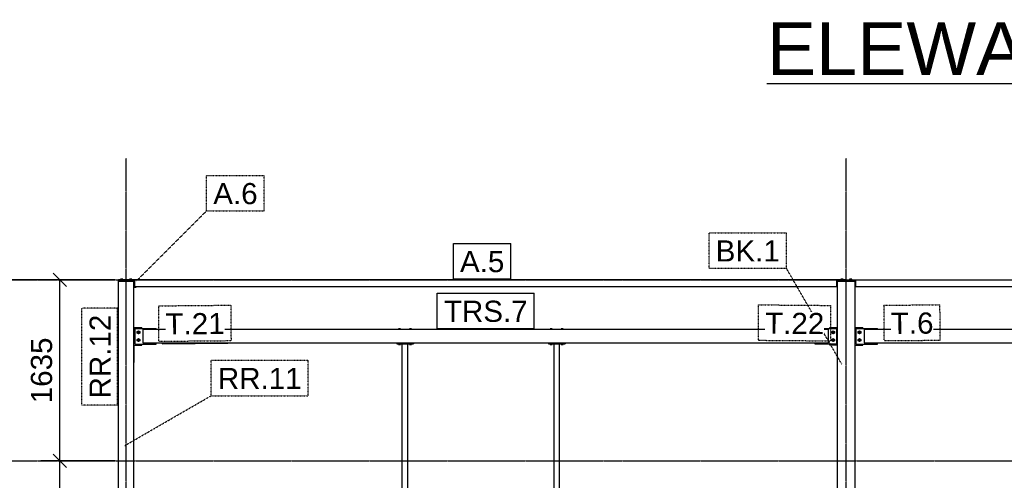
# Model space of a CAD drawing. Header units: millimetres. Extents: x 0 to 59400, y 0 to 42000.
# Tile 16 of 40: x 4524 to 13414, y 26154 to 30314. Entities that reach past the tile are written whole.
import ezdxf

# ---------------------------------------------------------------- set-up
doc = ezdxf.new("R2010")
doc.units = ezdxf.units.MM
doc.linetypes.add('DXK_LINE_DOT2', pattern=[3.9198, 1.9599, -1.9599])
doc.linetypes.add('DXK_LINE_DOT3', pattern=[5.9187, 2.979, -0.9799, 0.9799, -0.9799])
for name, color, linetype in [('TS_INNE_OBIEKTY', 7, 'Continuous'), ('TS_LINIE_WIDOCZNE', 7, 'Continuous'), ('TS_OPISY', 7, 'Continuous'), ('TS_OPISY_LINIE', 7, 'Continuous'), ('TS_OPISY_RAMKA', 7, 'Continuous'), ('TS_WYMIARY', 7, 'Continuous'), ('TS_WYMIARY_TEKST', 7, 'Continuous')]:
    doc.layers.add(name, color=color, linetype=linetype)
doc.styles.add('Arial', font='ARIAL.TTF', dxfattribs={"height": 0.2})

# ---------------------------------------------------------------- blocks, each defined once
blk = doc.blocks.new('Unknown-293000867-15 - 10160')
at = {"color": 6, "linetype": 'Continuous'}
blk.add_line((11269.7, 29739.1), (17564.1, 29739.1), dxfattribs=at)
at = {"color": 0, "linetype": 'Continuous'}
for points in [[(17564.1, 29814.1), (17564.1, 30314.1), (11269.7, 30314.1), (11269.7, 29814.1)], [(14917.2, 29364.1), (14917.2, 29664.1), (13916.7, 29664.1), (13916.7, 29364.1)]]:
    blk.add_wipeout(points, dxfattribs=at)
at = {"color": 6, "linetype": 'Continuous', "style": 'Arial'}
for s, height, p in [('ELEWACJA W OSI 6', 477.539, (11269.7, 29814.1)), ('1:100', 286.52, (13916.7, 29364.1))]:
    blk.add_text(s, height=height, dxfattribs=at).set_placement(p)
blk = doc.blocks.new('Part-293000867-10166 - 10160')
at = {"layer": 'TS_LINIE_WIDOCZNE', "color": 1, "linetype": 'Continuous'}
for p, q in [((11908, 22814.1), (11908, 27954.1)), ((11908, 27954.1), (12068, 27954.1)), ((12068, 22814.1), (12068, 27954.1))]:
    blk.add_line(p, q, dxfattribs=at)
blk = doc.blocks.new('Part-293000867-10167 - 10160')
at = {"layer": 'TS_LINIE_WIDOCZNE', "color": 1, "linetype": 'Continuous'}
for p, q in [((5415.8, 22814.1), (5415.8, 27954.1)), ((5415.8, 27954.1), (5555.8, 27954.1)), ((5555.8, 22814.1), (5555.8, 27954.1))]:
    blk.add_line(p, q, dxfattribs=at)
blk = doc.blocks.new('Part-293000867-10172 - 10160')
at = {"layer": 'TS_LINIE_WIDOCZNE', "color": 1, "linetype": 'Continuous'}
for p, q in [((5555.8, 27904.1), (5560.8, 27904.1)), ((5555.8, 27898.1), (5575.8, 27898.1)), ((5575.8, 27898.1), (5575.8, 27904.1))]:
    blk.add_line(p, q, dxfattribs=at)
blk = doc.blocks.new('Part-293000867-10173 - 10160')
at = {"layer": 'TS_LINIE_WIDOCZNE', "color": 1, "linetype": 'Continuous'}
for p, q in [((5415.8, 27954.1), (5415.8, 27960.1)), ((5555.8, 27954.1), (5555.8, 27960.1))]:
    blk.add_line(p, q, dxfattribs=at)
blk = doc.blocks.new('Part-293000867-10177 - 10160')
at = {"layer": 'TS_LINIE_WIDOCZNE', "color": 1, "linetype": 'Continuous'}
for p, q in [((11993, 27964.1), (18485.1, 27964.1)), ((11993, 27960.1), (11993, 27964.1)), ((11993, 27960.1), (12073, 27960.1)), ((12073, 27904.1), (12073, 27964.1)), ((18405.1, 27904.1), (18405.1, 27964.1)), ((18405.1, 27960.1), (18485.1, 27960.1)), ((18485.1, 27964.1), (18485.1, 27960.1)), ((12068, 27904.1), (18410.1, 27904.1))]:
    blk.add_line(p, q, dxfattribs=at)
blk = doc.blocks.new('Part-293000867-10178 - 10160')
at = {"layer": 'TS_LINIE_WIDOCZNE', "color": 1, "linetype": 'Continuous'}
for p, q in [((11983, 27964.1), (5415.8, 27964.1)), ((5415.8, 27964.1), (5415.8, 27960.1)), ((5415.8, 27960.1), (5560.8, 27960.1)), ((5560.8, 27964.1), (5560.8, 27904.1)), ((11903, 27904.1), (11903, 27964.1)), ((11903, 27960.1), (11983, 27960.1)), ((11983, 27960.1), (11983, 27964.1)), ((5560.8, 27904.1), (11908, 27904.1))]:
    blk.add_line(p, q, dxfattribs=at)
blk = doc.blocks.new('Part-293000867-10184 - 10160')
at = {"layer": 'TS_LINIE_WIDOCZNE', "color": 1, "linetype": 'Continuous'}
for p, q in [((18330.1, 27515.2), (12148, 27515.2)), ((12148, 27515.2), (12148, 27395.2)), ((18330.1, 27395.2), (18330.1, 27515.2)), ((12148, 27395.2), (16019.5, 27395.2)), ((16169.5, 27395.2), (17789.5, 27395.2)), ((17939.5, 27395.2), (18330.1, 27395.2))]:
    blk.add_line(p, q, dxfattribs=at)
blk = doc.blocks.new('Part-293000867-10185 - 10160')
at = {"layer": 'TS_LINIE_WIDOCZNE', "color": 1, "linetype": 'Continuous'}
for p, q in [((11828, 27515.2), (5635.8, 27515.2)), ((5635.8, 27515.2), (5635.8, 27395.2)), ((11828, 27395.2), (11828, 27515.2)), ((5635.8, 27395.2), (7928.4, 27395.2)), ((8078.4, 27395.2), (9298.5, 27395.2)), ((9448.5, 27395.2), (11828, 27395.2))]:
    blk.add_line(p, q, dxfattribs=at)
blk = doc.blocks.new('Bolt-293000867-10409 - 10160')
at = {"layer": 'TS_INNE_OBIEKTY', "color": 1, "linetype": 'Continuous'}
for p, q in [((12096, 27497.2), (12108, 27504.1)), ((12096, 27483.3), (12096, 27497.2)), ((12108, 27476.4), (12096, 27483.3)), ((12108, 27504.1), (12120, 27497.2)), ((12120, 27483.3), (12108, 27476.4)), ((12120, 27497.2), (12120, 27483.3)), ((12096, 27427.2), (12108, 27434.1)), ((12096, 27413.3), (12096, 27427.2)), ((12108, 27406.4), (12096, 27413.3)), ((12108, 27434.1), (12120, 27427.2)), ((12120, 27413.3), (12108, 27406.4)), ((12120, 27427.2), (12120, 27413.3))]:
    blk.add_line(p, q, dxfattribs=at)
for centre, radius, start, end in [((12108, 27490.2), 9, 0, 180), ((12108, 27490.2), 9, 180, 0), ((12108, 27490.2), 8, 120, 300), ((12108, 27490.2), 8, 300, 120), ((12108, 27420.2), 9, 0, 180), ((12108, 27420.2), 9, 180, 0), ((12108, 27420.2), 8, 120, 300), ((12108, 27420.2), 8, 300, 120)]:
    blk.add_arc(centre, radius, start, end, dxfattribs=at)
blk = doc.blocks.new('Part-293000867-10407 - 10160')
at = {"layer": 'TS_LINIE_WIDOCZNE', "color": 1, "linetype": 'Continuous'}
for p, q in [((12068, 27535.2), (12138, 27535.2)), ((12138, 27525.2), (12138, 27535.2)), ((12138, 27375.2), (12138, 27385.2)), ((12068, 27375.2), (12138, 27375.2))]:
    blk.add_line(p, q, dxfattribs=at)
blk = doc.blocks.new('Bolt-293000867-10251 - 10160')
at = {"layer": 'TS_INNE_OBIEKTY', "color": 1, "linetype": 'Continuous'}
for p, q in [((5536.2, 27972), (5515.4, 27972)), ((5515.4, 27972), (5515.4, 27964.1)), ((5520.6, 27972), (5520.6, 27964.1)), ((5531, 27972), (5531, 27964.1)), ((5536.2, 27964.1), (5536.2, 27972))]:
    blk.add_line(p, q, dxfattribs=at)
blk = doc.blocks.new('Part-293000867-10359 - 10160')
at = {"layer": 'TS_LINIE_WIDOCZNE', "color": 1, "linetype": 'Continuous'}
for p, q in [((9298.5, 27395.2), (9298.5, 27387.2)), ((9298.5, 27395.2), (9448.5, 27395.2)), ((9298.5, 27387.2), (9448.5, 27387.2)), ((9448.5, 27395.2), (9448.5, 27387.2))]:
    blk.add_line(p, q, dxfattribs=at)
blk = doc.blocks.new('Bolt-293000867-10252 - 10160')
at = {"layer": 'TS_INNE_OBIEKTY', "color": 1, "linetype": 'Continuous'}
for p, q in [((5456.2, 27972), (5435.4, 27972)), ((5435.4, 27972), (5435.4, 27964.1)), ((5440.6, 27972), (5440.6, 27964.1)), ((5451, 27972), (5451, 27964.1)), ((5456.2, 27964.1), (5456.2, 27972))]:
    blk.add_line(p, q, dxfattribs=at)
blk = doc.blocks.new('Part-293000867-10261 - 10160')
at = {"layer": 'TS_LINIE_WIDOCZNE', "color": 1, "linetype": 'Continuous'}
for p, q in [((11908, 27954.1), (11908, 27960.1)), ((11983, 27960.1), (11993, 27960.1)), ((12068, 27954.1), (12068, 27960.1))]:
    blk.add_line(p, q, dxfattribs=at)
blk = doc.blocks.new('Bolt-293000867-10262 - 10160')
at = {"layer": 'TS_INNE_OBIEKTY', "color": 1, "linetype": 'Continuous'}
for p, q in [((11958.4, 27972), (11937.6, 27972)), ((11937.6, 27972), (11937.6, 27964.1)), ((11942.8, 27972), (11942.8, 27964.1)), ((11953.2, 27972), (11953.2, 27964.1)), ((11958.4, 27964.1), (11958.4, 27972))]:
    blk.add_line(p, q, dxfattribs=at)
blk = doc.blocks.new('Bolt-293000867-10263 - 10160')
at = {"layer": 'TS_INNE_OBIEKTY', "color": 1, "linetype": 'Continuous'}
for p, q in [((12038.4, 27972), (12017.6, 27972)), ((12017.6, 27972), (12017.6, 27964.1)), ((12022.8, 27972), (12022.8, 27964.1)), ((12033.2, 27972), (12033.2, 27964.1)), ((12038.4, 27964.1), (12038.4, 27972))]:
    blk.add_line(p, q, dxfattribs=at)
blk = doc.blocks.new('Part-293000867-10292 - 10160')
at = {"layer": 'TS_LINIE_WIDOCZNE', "color": 1, "linetype": 'Continuous'}
for p, q in [((9348.5, 23174.1), (9348.5, 27387.2)), ((9348.5, 27387.2), (9398.5, 27387.2)), ((9398.5, 23174.1), (9398.5, 27387.2)), ((9348.5, 23174.1), (9398.5, 23174.1))]:
    blk.add_line(p, q, dxfattribs=at)
blk = doc.blocks.new('Part-293000867-10293 - 10160')
at = {"layer": 'TS_LINIE_WIDOCZNE', "color": 1, "linetype": 'Continuous'}
for p, q in [((7978.4, 23174.1), (7978.4, 27387.2)), ((7978.4, 27387.2), (8028.4, 27387.2)), ((8028.4, 23174.1), (8028.4, 27387.2)), ((7978.4, 23174.1), (8028.4, 23174.1))]:
    blk.add_line(p, q, dxfattribs=at)
blk = doc.blocks.new('Part-293000867-10354 - 10160')
at = {"layer": 'TS_LINIE_WIDOCZNE', "color": 1, "linetype": 'Continuous'}
for p, q in [((7928.4, 27395.2), (7928.4, 27387.2)), ((7928.4, 27395.2), (8078.4, 27395.2)), ((7928.4, 27387.2), (8078.4, 27387.2)), ((8078.4, 27395.2), (8078.4, 27387.2))]:
    blk.add_line(p, q, dxfattribs=at)
blk = doc.blocks.new('Bolt-293000867-10357 - 10160')
at = {"layer": 'TS_INNE_OBIEKTY', "color": 1, "linetype": 'Continuous'}
for p, q in [((7962.4, 27522.7), (7944.4, 27522.7)), ((7944.4, 27522.7), (7944.4, 27515.2)), ((7953.4, 27522.7), (7953.4, 27515.2)), ((7962.4, 27515.2), (7962.4, 27522.7)), ((8062.4, 27522.7), (8044.4, 27522.7)), ((8044.4, 27522.7), (8044.4, 27515.2)), ((8053.4, 27522.7), (8053.4, 27515.2)), ((8062.4, 27515.2), (8062.4, 27522.7)), ((7944.4, 27387.2), (7944.4, 27379.7)), ((7953.4, 27387.2), (7953.4, 27379.7)), ((7962.4, 27379.7), (7962.4, 27387.2)), ((8044.4, 27379.7), (8044.4, 27387.2)), ((8053.4, 27387.2), (8053.4, 27379.7)), ((8062.4, 27379.7), (8062.4, 27387.2)), ((7944.4, 27379.7), (7962.4, 27379.7)), ((8044.4, 27379.7), (8062.4, 27379.7))]:
    blk.add_line(p, q, dxfattribs=at)
blk = doc.blocks.new('Bolt-293000867-10362 - 10160')
at = {"layer": 'TS_INNE_OBIEKTY', "color": 1, "linetype": 'Continuous'}
for p, q in [((9332.5, 27522.7), (9314.5, 27522.7)), ((9314.5, 27522.7), (9314.5, 27515.2)), ((9323.5, 27522.7), (9323.5, 27515.2)), ((9332.5, 27515.2), (9332.5, 27522.7)), ((9432.5, 27522.7), (9414.5, 27522.7)), ((9414.5, 27522.7), (9414.5, 27515.2)), ((9423.5, 27522.7), (9423.5, 27515.2)), ((9432.5, 27515.2), (9432.5, 27522.7)), ((9314.5, 27387.2), (9314.5, 27379.7)), ((9323.5, 27387.2), (9323.5, 27379.7)), ((9332.5, 27379.7), (9332.5, 27387.2)), ((9414.5, 27379.7), (9414.5, 27387.2)), ((9423.5, 27387.2), (9423.5, 27379.7)), ((9432.5, 27379.7), (9432.5, 27387.2)), ((9314.5, 27379.7), (9332.5, 27379.7)), ((9414.5, 27379.7), (9432.5, 27379.7))]:
    blk.add_line(p, q, dxfattribs=at)
blk = doc.blocks.new('Part-293000867-10508 - 10160')
at = {"layer": 'TS_LINIE_WIDOCZNE', "color": 1, "linetype": 'Continuous'}
for p, q in [((5809.7, 27395.2), (5809.5, 27394.4)), ((5809.5, 27394.4), (5810.2, 27390.1)), ((5810.2, 27390.1), (5811.9, 27388.2)), ((5811.9, 27388.2), (6404.1, 27393.6)), ((5811.9, 27388.2), (5813.6, 27389.9)), ((5813.6, 27389.9), (5814.3, 27394.1)), ((5814.3, 27394.1), (5814.1, 27395.2))]:
    blk.add_line(p, q, dxfattribs=at)
blk = doc.blocks.new('Part-293000867-10504 - 10160')
at = {"layer": 'TS_LINIE_WIDOCZNE', "color": 1, "linetype": 'Continuous'}
for p, q in [((12369.3, 27393.8), (12368, 27395.2)), ((12540.6, 27395.2), (12369.3, 27393.8)), ((12369.3, 27393.8), (12370.7, 27395.2))]:
    blk.add_line(p, q, dxfattribs=at)
blk = doc.blocks.new('Part-293000867-10408 - 10160')
at = {"layer": 'TS_LINIE_WIDOCZNE', "color": 1, "linetype": 'Continuous'}
for p, q in [((12078, 27385.2), (12078, 27525.2)), ((12078, 27525.2), (12268, 27525.2)), ((12268, 27515.2), (12268, 27525.2)), ((12078, 27385.2), (12268, 27385.2)), ((12268, 27385.2), (12268, 27395.2))]:
    blk.add_line(p, q, dxfattribs=at)
blk = doc.blocks.new('Part-293000867-10410 - 10160')
at = {"layer": 'TS_LINIE_WIDOCZNE', "color": 1, "linetype": 'Continuous'}
for p, q in [((11838, 27525.2), (11838, 27535.2)), ((11838, 27535.2), (11908, 27535.2)), ((11838, 27375.2), (11838, 27385.2)), ((11908, 27375.2), (11838, 27375.2))]:
    blk.add_line(p, q, dxfattribs=at)
blk = doc.blocks.new('Part-293000867-10411 - 10160')
at = {"layer": 'TS_LINIE_WIDOCZNE', "color": 1, "linetype": 'Continuous'}
for p, q in [((11708, 27525.2), (11898, 27525.2)), ((11708, 27515.2), (11708, 27525.2)), ((11898, 27525.2), (11898, 27385.2)), ((11708, 27385.2), (11708, 27395.2)), ((11898, 27385.2), (11708, 27385.2))]:
    blk.add_line(p, q, dxfattribs=at)
blk = doc.blocks.new('Bolt-293000867-10412 - 10160')
at = {"layer": 'TS_INNE_OBIEKTY', "color": 1, "linetype": 'Continuous'}
for p, q in [((11856, 27497.2), (11868, 27504.1)), ((11856, 27483.3), (11856, 27497.2)), ((11868, 27476.4), (11856, 27483.3)), ((11868, 27504.1), (11880, 27497.2)), ((11880, 27483.3), (11868, 27476.4)), ((11880, 27497.2), (11880, 27483.3)), ((11856, 27427.2), (11868, 27434.1)), ((11856, 27413.3), (11856, 27427.2)), ((11868, 27406.4), (11856, 27413.3)), ((11868, 27434.1), (11880, 27427.2)), ((11880, 27413.3), (11868, 27406.4)), ((11880, 27427.2), (11880, 27413.3))]:
    blk.add_line(p, q, dxfattribs=at)
for centre, radius, start, end in [((11868, 27490.2), 9, 0, 180), ((11868, 27490.2), 9, 180, 0), ((11868, 27490.2), 8, 120, 300), ((11868, 27490.2), 8, 300, 120), ((11868, 27420.2), 9, 0, 180), ((11868, 27420.2), 9, 180, 0), ((11868, 27420.2), 8, 120, 300), ((11868, 27420.2), 8, 300, 120)]:
    blk.add_arc(centre, radius, start, end, dxfattribs=at)
blk = doc.blocks.new('Part-293000867-10416 - 10160')
at = {"layer": 'TS_LINIE_WIDOCZNE', "color": 1, "linetype": 'Continuous'}
for p, q in [((5555.8, 27535.2), (5625.8, 27535.2)), ((5625.8, 27525.2), (5625.8, 27535.2)), ((5625.8, 27375.2), (5625.8, 27385.2)), ((5555.8, 27375.2), (5625.8, 27375.2))]:
    blk.add_line(p, q, dxfattribs=at)
blk = doc.blocks.new('Part-293000867-10417 - 10160')
at = {"layer": 'TS_LINIE_WIDOCZNE', "color": 1, "linetype": 'Continuous'}
for p, q in [((5565.8, 27385.2), (5565.8, 27525.2)), ((5565.8, 27525.2), (5755.8, 27525.2)), ((5755.8, 27515.2), (5755.8, 27525.2)), ((5565.8, 27385.2), (5755.8, 27385.2)), ((5755.8, 27385.2), (5755.8, 27395.2))]:
    blk.add_line(p, q, dxfattribs=at)
blk = doc.blocks.new('Bolt-293000867-10418 - 10160')
at = {"layer": 'TS_INNE_OBIEKTY', "color": 1, "linetype": 'Continuous'}
for p, q in [((5583.8, 27497.2), (5595.8, 27504.1)), ((5583.8, 27483.3), (5583.8, 27497.2)), ((5595.8, 27476.4), (5583.8, 27483.3)), ((5595.8, 27504.1), (5607.8, 27497.2)), ((5607.8, 27483.3), (5595.8, 27476.4)), ((5607.8, 27497.2), (5607.8, 27483.3)), ((5583.8, 27427.2), (5595.8, 27434.1)), ((5583.8, 27413.3), (5583.8, 27427.2)), ((5595.8, 27406.4), (5583.8, 27413.3)), ((5595.8, 27434.1), (5607.8, 27427.2)), ((5607.8, 27413.3), (5595.8, 27406.4)), ((5607.8, 27427.2), (5607.8, 27413.3))]:
    blk.add_line(p, q, dxfattribs=at)
for centre, radius, start, end in [((5595.8, 27490.2), 9, 0, 180), ((5595.8, 27490.2), 9, 180, 0), ((5595.8, 27490.2), 8, 120, 300), ((5595.8, 27490.2), 8, 300, 120), ((5595.8, 27420.2), 9, 0, 180), ((5595.8, 27420.2), 9, 180, 0), ((5595.8, 27420.2), 8, 120, 300), ((5595.8, 27420.2), 8, 300, 120)]:
    blk.add_arc(centre, radius, start, end, dxfattribs=at)
blk = doc.blocks.new('GridLine-293000867-10602 - 10160')
at = {"layer": 'TS_INNE_OBIEKTY', "color": 4, "linetype": 'DXK_LINE_DOT3'}
blk.add_line((11988, 21694.1), (11988, 29064.1), dxfattribs=at)
at = {"layer": 'TS_INNE_OBIEKTY', "color": 4, "linetype": 'Continuous'}
for p, q in [((11791.7, 21694.1), (12184.3, 21694.1)), ((11791.7, 21294.1), (11791.7, 21694.1)), ((12184.3, 21294.1), (12184.3, 21694.1)), ((11791.7, 21294.1), (12184.3, 21294.1))]:
    blk.add_line(p, q, dxfattribs=at)
at = {"layer": 'TS_INNE_OBIEKTY', "color": 2, "linetype": 'Continuous', "style": 'Arial'}
blk.add_text('H', height=191, dxfattribs=at).set_placement((11891.7, 21394.1))
blk = doc.blocks.new('Part-293000867-10484 - 10160')
at = {"layer": 'TS_LINIE_WIDOCZNE', "color": 1, "linetype": 'Continuous'}
for p, q in [((5556.3, 27217.2), (5556.3, 27375.2)), ((5555.8, 27217.2), (5556.3, 27217.2))]:
    blk.add_line(p, q, dxfattribs=at)
blk = doc.blocks.new('GridLine-293000867-10606 - 10160')
at = {"layer": 'TS_INNE_OBIEKTY', "color": 4, "linetype": 'DXK_LINE_DOT3'}
blk.add_line((4185.8, 26329.1), (25494.5, 26329.1), dxfattribs=at)
blk = doc.blocks.new('Part-293000867-10509 - 10160')
at = {"layer": 'TS_LINIE_WIDOCZNE', "color": 1, "linetype": 'Continuous'}
blk.add_line((11403.1, 27395.2), (11708, 27392.7), dxfattribs=at)
blk = doc.blocks.new('GridLine-293000867-10603 - 10160')
at = {"layer": 'TS_INNE_OBIEKTY', "color": 4, "linetype": 'DXK_LINE_DOT3'}
blk.add_line((5485.8, 21694.1), (5485.8, 29064.1), dxfattribs=at)
at = {"layer": 'TS_INNE_OBIEKTY', "color": 4, "linetype": 'Continuous'}
for p, q in [((5348.8, 21694.1), (5622.8, 21694.1)), ((5348.8, 21294.1), (5348.8, 21694.1)), ((5622.8, 21294.1), (5622.8, 21694.1)), ((5348.8, 21294.1), (5622.8, 21294.1))]:
    blk.add_line(p, q, dxfattribs=at)
at = {"layer": 'TS_INNE_OBIEKTY', "color": 2, "linetype": 'Continuous', "style": 'Arial'}
blk.add_text('I', height=191, dxfattribs=at).set_placement((5448.8, 21394.1))
blk = doc.blocks.new('GridLine-293000867-10607 - 10160')
at = {"layer": 'TS_INNE_OBIEKTY', "color": 4, "linetype": 'DXK_LINE_DOT3'}
blk.add_line((4185.8, 27964.1), (25494.5, 27964.1), dxfattribs=at)
blk = doc.blocks.new('StraightDimension-293000867-10614 - 10160')
at = {"layer": 'TS_WYMIARY', "color": 174, "linetype": 'Continuous'}
for p, q in [((5385.8, 26329.1), (4715.8, 26329.1)), ((4945.8, 26269.1), (4825.8, 26389.1)), ((4885.8, 23164.1), (4885.8, 26329.1)), ((4825.8, 23224.1), (4945.8, 23104.1)), ((5385.8, 23164.1), (4715.8, 23164.1))]:
    blk.add_line(p, q, dxfattribs=at)
at = {"color": 0}
blk.add_wipeout([(4855.8, 25083.1), (4575.8, 25083.1), (4575.8, 24410.1), (4855.8, 24410.1)], dxfattribs=at).dxf.layer = 'TS_WYMIARY'
at = {"layer": 'TS_WYMIARY_TEKST', "color": 96, "style": 'Arial'}
blk.add_text('3165', height=191.02, rotation=90.00021, dxfattribs=at).set_placement((4815.8, 24450.1))
blk = doc.blocks.new('StraightDimension-293000867-10613 - 10160')
at = {"layer": 'TS_WYMIARY', "color": 174, "linetype": 'Continuous'}
for p, q in [((4945.8, 27904.1), (4825.8, 28024.1)), ((5385.8, 27964.1), (4715.8, 27964.1)), ((4885.8, 26329.1), (4885.8, 27964.1)), ((5385.8, 26329.1), (4715.8, 26329.1)), ((4825.8, 26389.1), (4945.8, 26269.1))]:
    blk.add_line(p, q, dxfattribs=at)
at = {"color": 0}
blk.add_wipeout([(4855.8, 27483.1), (4575.8, 27483.1), (4575.8, 26810.1), (4855.8, 26810.1)], dxfattribs=at).dxf.layer = 'TS_WYMIARY'
at = {"layer": 'TS_WYMIARY_TEKST', "color": 96, "style": 'Arial'}
blk.add_text('1635', height=191.02, rotation=90.00021, dxfattribs=at).set_placement((4815.8, 26850.1))
blk = doc.blocks.new('StraightDimension-293000867-10619 - 10160')
at = {"layer": 'TS_WYMIARY', "color": 174, "linetype": 'Continuous'}
for p, q in [((4445.8, 27904.1), (4325.8, 28024.1)), ((5385.8, 27964.1), (4215.8, 27964.1)), ((4385.8, 22764.1), (4385.8, 27964.1)), ((5385.8, 22764.1), (4215.8, 22764.1)), ((4325.8, 22824.1), (4445.8, 22704.1))]:
    blk.add_line(p, q, dxfattribs=at)
at = {"color": 0}
blk.add_wipeout([(4355.8, 25700.6), (4075.8, 25700.6), (4075.8, 25027.6), (4355.8, 25027.6)], dxfattribs=at).dxf.layer = 'TS_WYMIARY'
at = {"layer": 'TS_WYMIARY_TEKST', "color": 96, "style": 'Arial'}
blk.add_text('5200', height=191.02, rotation=90.00021, dxfattribs=at).set_placement((4315.8, 25067.6))
blk = doc.blocks.new('Mark-293000867-10760 - 10160')
at = {"layer": 'TS_OPISY_LINIE', "linetype": 'DXK_LINE_DOT2'}
blk.add_line((5473.9, 26468.6), (6253.3, 26918.6), dxfattribs=at)
at = {"layer": 'TS_OPISY_RAMKA', "linetype": 'DXK_LINE_DOT2'}
for p, q in [((6253.3, 27238.6), (7129, 27238.6)), ((6253.3, 26918.6), (6253.3, 27238.6)), ((7129, 26918.6), (7129, 27238.6)), ((6253.3, 26918.6), (7129, 26918.6))]:
    blk.add_line(p, q, dxfattribs=at)
blk.add_wipeout([(7069, 26978.6), (7069, 27178.6), (6313.3, 27178.6), (6313.3, 26978.6)]).dxf.layer = 'TS_OPISY_LINIE'
blk.add_wipeout([(7069, 26978.6), (7069, 27178.6), (6313.3, 27178.6), (6313.3, 26978.6)]).dxf.layer = 'TS_OPISY_LINIE'
at = {"layer": 'TS_OPISY', "style": 'Arial'}
blk.add_text('RR.11', height=191.02, dxfattribs=at).set_placement((6313.3, 26978.6))
blk = doc.blocks.new('Mark-293000867-10834 - 10160')
at = {"layer": 'TS_OPISY_LINIE', "linetype": 'DXK_LINE_DOT2'}
blk.add_line((11946.3, 27204.4), (11446.3, 28070.4), dxfattribs=at)
at = {"layer": 'TS_OPISY_RAMKA', "linetype": 'DXK_LINE_DOT2'}
for p, q in [((10748.5, 28390.4), (11446.3, 28390.4)), ((10748.5, 28070.4), (10748.5, 28390.4)), ((11446.3, 28070.4), (11446.3, 28390.4)), ((10748.5, 28070.4), (11446.3, 28070.4))]:
    blk.add_line(p, q, dxfattribs=at)
blk.add_wipeout([(11386.3, 28130.4), (11386.3, 28330.4), (10808.5, 28330.4), (10808.5, 28130.4)]).dxf.layer = 'TS_OPISY_LINIE'
blk.add_wipeout([(11386.3, 28130.4), (11386.3, 28330.4), (10808.5, 28330.4), (10808.5, 28130.4)]).dxf.layer = 'TS_OPISY_LINIE'
at = {"layer": 'TS_OPISY', "style": 'Arial'}
blk.add_text('BK.1', height=191.02, dxfattribs=at).set_placement((10808.5, 28130.4))
blk = doc.blocks.new('Mark-293000867-10735 - 10160')
at = {"layer": 'TS_OPISY_RAMKA', "linetype": 'Continuous'}
for p, q in [((8294.2, 27845.2), (9169.6, 27845.2)), ((8294.2, 27525.2), (8294.2, 27845.2)), ((9169.6, 27525.2), (9169.6, 27845.2)), ((8294.2, 27525.2), (9169.6, 27525.2))]:
    blk.add_line(p, q, dxfattribs=at)
blk.add_wipeout([(9109.6, 27585.2), (9109.6, 27785.2), (8354.2, 27785.2), (8354.2, 27585.2)]).dxf.layer = 'TS_OPISY_LINIE'
blk.add_wipeout([(9109.6, 27585.2), (9109.6, 27785.2), (8354.2, 27785.2), (8354.2, 27585.2)]).dxf.layer = 'TS_OPISY_LINIE'
at = {"layer": 'TS_OPISY', "style": 'Arial'}
blk.add_text('TRS.7', height=191.02, dxfattribs=at).set_placement((8354.2, 27585.2))
blk = doc.blocks.new('Mark-293000867-10729 - 10160')
at = {"layer": 'TS_OPISY_LINIE', "linetype": 'DXK_LINE_DOT2'}
blk.add_line((5575.3, 27951.8), (6211.7, 28588.2), dxfattribs=at)
at = {"layer": 'TS_OPISY_RAMKA', "linetype": 'DXK_LINE_DOT2'}
for p, q in [((6211.7, 28908.2), (6731.7, 28908.2)), ((6211.7, 28588.2), (6211.7, 28908.2)), ((6731.7, 28588.2), (6731.7, 28908.2)), ((6211.7, 28588.2), (6731.7, 28588.2))]:
    blk.add_line(p, q, dxfattribs=at)
blk.add_wipeout([(6671.7, 28648.2), (6671.7, 28848.2), (6271.7, 28848.2), (6271.7, 28648.2)]).dxf.layer = 'TS_OPISY_LINIE'
blk.add_wipeout([(6671.7, 28648.2), (6671.7, 28848.2), (6271.7, 28848.2), (6271.7, 28648.2)]).dxf.layer = 'TS_OPISY_LINIE'
at = {"layer": 'TS_OPISY', "style": 'Arial'}
blk.add_text('A.6', height=191.02, dxfattribs=at).set_placement((6271.7, 28648.2))
blk = doc.blocks.new('Mark-293000867-10728 - 10160')
at = {"layer": 'TS_OPISY_RAMKA', "linetype": 'Continuous'}
for p, q in [((8439.4, 28294.1), (8959.4, 28294.1)), ((8439.4, 27974.1), (8439.4, 28294.1)), ((8959.4, 27974.1), (8959.4, 28294.1)), ((8439.4, 27974.1), (8959.4, 27974.1))]:
    blk.add_line(p, q, dxfattribs=at)
blk.add_wipeout([(8899.4, 28034.1), (8899.4, 28234.1), (8499.4, 28234.1), (8499.4, 28034.1)]).dxf.layer = 'TS_OPISY_LINIE'
blk.add_wipeout([(8899.4, 28034.1), (8899.4, 28234.1), (8499.4, 28234.1), (8499.4, 28034.1)]).dxf.layer = 'TS_OPISY_LINIE'
at = {"layer": 'TS_OPISY', "style": 'Arial'}
blk.add_text('A.5', height=191.02, dxfattribs=at).set_placement((8499.4, 28034.1))
blk = doc.blocks.new('Mark-293000867-10851 - 10160')
at = {"layer": 'TS_OPISY_RAMKA', "linetype": 'DXK_LINE_DOT2'}
for p, q in [((12328.1, 27735.5), (12833.3, 27739.7)), ((12835.9, 27419.7), (12833.3, 27739.7)), ((12330.8, 27415.5), (12328.1, 27735.5)), ((12330.8, 27415.5), (12835.9, 27419.7))]:
    blk.add_line(p, q, dxfattribs=at)
blk.add_wipeout([(12775.4, 27479.2), (12773.7, 27679.2), (12388.6, 27676), (12390.3, 27476)]).dxf.layer = 'TS_OPISY_LINIE'
blk.add_wipeout([(12775.4, 27479.2), (12773.7, 27679.2), (12388.6, 27676), (12390.3, 27476)]).dxf.layer = 'TS_OPISY_LINIE'
at = {"layer": 'TS_OPISY', "style": 'Arial'}
blk.add_text('T.6', height=191.02, rotation=0.47555, dxfattribs=at).set_placement((12390.3, 27476))
blk = doc.blocks.new('Mark-293000867-10759 - 10160')
at = {"layer": 'TS_OPISY_RAMKA', "linetype": 'DXK_LINE_DOT2'}
for p, q in [((5085.8, 26833.6), (5085.8, 27709.3)), ((5405.8, 27709.3), (5085.8, 27709.3)), ((5405.8, 26833.6), (5405.8, 27709.3)), ((5405.8, 26833.6), (5085.8, 26833.6))]:
    blk.add_line(p, q, dxfattribs=at)
blk.add_wipeout([(5345.8, 27649.3), (5145.8, 27649.3), (5145.8, 26893.6), (5345.8, 26893.6)]).dxf.layer = 'TS_OPISY_LINIE'
blk.add_wipeout([(5345.8, 27649.3), (5145.8, 27649.3), (5145.8, 26893.6), (5345.8, 26893.6)]).dxf.layer = 'TS_OPISY_LINIE'
at = {"layer": 'TS_OPISY', "style": 'Arial'}
blk.add_text('RR.12', height=191.02, rotation=90.00021, dxfattribs=at).set_placement((5345.8, 26893.6))
blk = doc.blocks.new('Mark-293000867-10855 - 10160')
at = {"layer": 'TS_OPISY_RAMKA', "linetype": 'DXK_LINE_DOT2'}
for p, q in [((5778.6, 27730), (6432, 27735.9)), ((5781.5, 27410), (5778.6, 27730)), ((6434.9, 27415.9), (6432, 27735.9)), ((5781.5, 27410), (6434.9, 27415.9))]:
    blk.add_line(p, q, dxfattribs=at)
blk.add_wipeout([(6374.3, 27475.4), (6372.5, 27675.4), (5839.2, 27670.5), (5841, 27470.5)]).dxf.layer = 'TS_OPISY_LINIE'
blk.add_wipeout([(6374.3, 27475.4), (6372.5, 27675.4), (5839.2, 27670.5), (5841, 27470.5)]).dxf.layer = 'TS_OPISY_LINIE'
at = {"layer": 'TS_OPISY', "style": 'Arial'}
blk.add_text('T.21', height=191.02, rotation=0.52139, dxfattribs=at).set_placement((5841, 27470.5))
blk = doc.blocks.new('Mark-293000867-10856 - 10160')
at = {"layer": 'TS_OPISY_RAMKA', "linetype": 'DXK_LINE_DOT2'}
for p, q in [((11193.4, 27419), (11196, 27739)), ((11196, 27739), (11849.4, 27733.6)), ((11846.8, 27413.6), (11849.4, 27733.6)), ((11193.4, 27419), (11846.8, 27413.6))]:
    blk.add_line(p, q, dxfattribs=at)
blk.add_wipeout([(11787.3, 27474.1), (11788.9, 27674.1), (11255.5, 27678.5), (11253.9, 27478.5)]).dxf.layer = 'TS_OPISY_LINIE'
blk.add_wipeout([(11787.3, 27474.1), (11788.9, 27674.1), (11255.5, 27678.5), (11253.9, 27478.5)]).dxf.layer = 'TS_OPISY_LINIE'
at = {"layer": 'TS_OPISY', "style": 'Arial'}
blk.add_text('T.22', height=191.02, rotation=-0.46983, dxfattribs=at).set_placement((11253.9, 27478.5))

msp = doc.modelspace()

# ---------------------------------------------------------------- block references
for name in ['Unknown-293000867-15 - 10160', 'GridLine-293000867-10603 - 10160', 'GridLine-293000867-10602 - 10160', 'GridLine-293000867-10607 - 10160', 'Part-293000867-10178 - 10160', 'Part-293000867-10173 - 10160', 'Part-293000867-10167 - 10160', 'Bolt-293000867-10252 - 10160', 'Bolt-293000867-10251 - 10160', 'Part-293000867-10261 - 10160', 'Part-293000867-10166 - 10160', 'Bolt-293000867-10262 - 10160', 'Part-293000867-10177 - 10160', 'Bolt-293000867-10263 - 10160', 'Part-293000867-10172 - 10160', 'Part-293000867-10416 - 10160', 'Part-293000867-10417 - 10160', 'Bolt-293000867-10418 - 10160', 'Part-293000867-10185 - 10160', 'Bolt-293000867-10357 - 10160', 'Bolt-293000867-10362 - 10160', 'Part-293000867-10411 - 10160', 'Part-293000867-10410 - 10160', 'Bolt-293000867-10412 - 10160', 'Part-293000867-10407 - 10160', 'Part-293000867-10408 - 10160', 'Bolt-293000867-10409 - 10160', 'Part-293000867-10184 - 10160', 'Part-293000867-10508 - 10160', 'Part-293000867-10354 - 10160', 'Part-293000867-10293 - 10160', 'Part-293000867-10359 - 10160', 'Part-293000867-10292 - 10160', 'Part-293000867-10509 - 10160', 'Part-293000867-10504 - 10160', 'Part-293000867-10484 - 10160', 'GridLine-293000867-10606 - 10160']:
    msp.add_blockref(name, (0, 0))

# ---------------------------------------------------------------- next in the draw order: block references
for name in ['Mark-293000867-10729 - 10160', 'Mark-293000867-10834 - 10160', 'Mark-293000867-10728 - 10160', 'Mark-293000867-10735 - 10160', 'Mark-293000867-10851 - 10160', 'Mark-293000867-10855 - 10160', 'Mark-293000867-10760 - 10160', 'StraightDimension-293000867-10614 - 10160']:
    msp.add_blockref(name, (0, 0))

# ---------------------------------------------------------------- next in the draw order: block references
for name in ['StraightDimension-293000867-10613 - 10160', 'Mark-293000867-10856 - 10160']:
    msp.add_blockref(name, (0, 0))

# ---------------------------------------------------------------- next in the draw order: block references
msp.add_blockref('StraightDimension-293000867-10619 - 10160', (0, 0))

# ---------------------------------------------------------------- next in the draw order: block references
msp.add_blockref('Mark-293000867-10759 - 10160', (0, 0))

doc.saveas('drawing.dxf')
